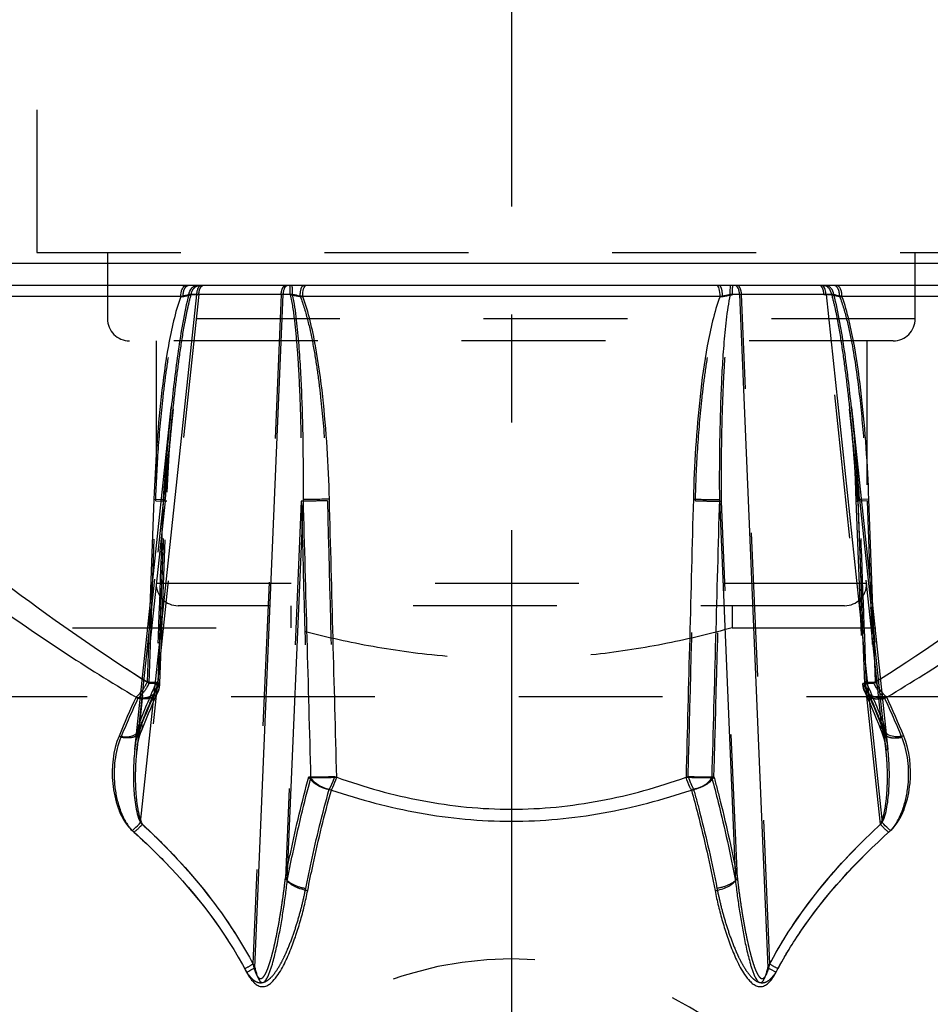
# Model space of a CAD drawing. Header units: millimetres. Extents: x 441 to 559, y 433 to 568.
# Tile 3 of 8: x 478 to 519, y 468 to 513. Entities that reach past the tile are written whole.
import ezdxf

# ---------------------------------------------------------------- set-up
doc = ezdxf.new("R2010")
doc.units = ezdxf.units.MM
doc.header["$LTSCALE"] = 65.185185
doc.linetypes.add('CENTER', pattern=[0.6, 0.375, -0.075, 0.075, -0.075])
doc.linetypes.add('HIDDEN', pattern=[0.2, 0.1, -0.1])
for name, color, linetype in [('ACHSEN_S', 7, 'CONTINUOUS'), ('KOERPER', 7, 'CONTINUOUS'), ('KONST.EL_MIT_GEO', 7, 'CONTINUOUS'), ('KURVEN', 7, 'CONTINUOUS')]:
    doc.layers.add(name, color=color, linetype=linetype)

msp = doc.modelspace()

# ---------------------------------------------------------------- linework, layer by layer
at = {"layer": 'ACHSEN_S', "color": 2, "linetype": 'CENTER'}
msp.add_line((500, 567.639), (500, 433), dxfattribs=at)
at = {"layer": 'KOERPER', "color": 8, "linetype": 'HIDDEN'}
for p, q in [((441, 485), (490, 485)), ((510, 485), (559, 485)), ((559, 481.875), (441, 481.875))]:
    msp.add_line(p, q, dxfattribs=at)
at = {"layer": 'KONST.EL_MIT_GEO', "color": 8, "linetype": 'HIDDEN'}
for p, q in [((478.5, 521.5), (478.5, 502)), ((478.5, 502), (521.5, 502)), ((481.7, 502), (481.7, 499)), ((518.3, 499), (518.3, 502)), ((485.835, 500.095), (483.276, 476.101)), ((485.021, 500.009), (485.125, 500.009)), ((489.568, 500.095), (488.291, 469.771)), ((490.431, 500.009), (490.543, 500.009)), ((509.457, 500.009), (509.569, 500.009)), ((511.709, 469.771), (510.432, 500.095)), ((516.724, 476.101), (514.165, 500.095)), ((514.875, 500.009), (514.979, 500.009)), ((518.3, 499), (481.7, 499)), ((517.3, 498), (482.7, 498)), ((483.9, 498), (483.9, 487)), ((516.1, 498), (516.1, 487)), ((484.673, 494.91), (483.022, 479.433)), ((484.654, 494.739), (484.673, 494.91)), ((516.978, 479.434), (515.327, 494.91)), ((515.327, 494.91), (515.34, 494.79)), ((515.6, 491.162), (515.925, 482.475)), ((515.686, 491.222), (516.01, 482.527)), ((483.146, 480.723), (484.222, 490.813)), ((484.306, 490.74), (483.232, 480.669)), ((483.583, 482.495), (483.883, 490.757)), ((483.883, 490.757), (484.382, 490.738)), ((484.306, 490.74), (484.311, 490.81)), ((484.382, 490.738), (484.306, 490.74)), ((490.479, 490.74), (489.76, 473.649)), ((510.24, 473.649), (509.521, 490.74)), ((516.117, 490.757), (515.618, 490.738)), ((515.618, 490.738), (515.694, 490.74)), ((515.689, 490.81), (515.694, 490.74)), ((516.768, 480.669), (515.694, 490.74)), ((515.694, 490.74), (515.83, 487.068)), ((515.778, 490.813), (516.854, 480.723)), ((516.117, 490.757), (516.417, 482.495)), ((515.83, 487.068), (515.833, 486.99)), ((516.1, 487), (483.9, 487)), ((515.833, 486.99), (515.857, 486.348)), ((515.857, 486.348), (516.001, 482.477)), ((483.623, 485.94), (483.5, 482.546)), ((515.1, 486), (484.9, 486)), ((490, 486), (490, 485)), ((510, 486), (510, 485)), ((516.5, 482.546), (516.377, 485.94)), ((483.764, 481.841), (483.903, 482.153)), ((482.991, 481.858), (483.076, 481.808)), ((483.85, 481.79), (483.988, 482.103)), ((483.988, 482.103), (483.988, 482.103)), ((516.924, 481.808), (517.009, 481.858)), ((516.631, 480.657), (516.763, 480.332)), ((516.718, 480.71), (516.85, 480.384)), ((491.991, 478.267), (492.087, 478.233)), ((507.913, 478.233), (508.009, 478.267)), ((491.745, 477.685), (491.843, 477.651)), ((508.157, 477.651), (508.255, 477.685))]:
    msp.add_line(p, q, dxfattribs=at)
at = {"layer": 'KONST.EL_MIT_GEO', "color": 7, "linetype": 'Continuous'}
for p, q in [((530, 501.5), (470, 501.5)), ((531.567, 500.5), (468.434, 500.5)), ((485.021, 500.009), (471.784, 500.009)), ((483.192, 476.178), (485.743, 500.095)), ((489.66, 500.095), (485.743, 500.095)), ((488.376, 469.607), (489.66, 500.095)), ((509.457, 500.009), (490.543, 500.009)), ((514.257, 500.095), (510.34, 500.095)), ((510.34, 500.095), (511.624, 469.607)), ((514.257, 500.095), (516.808, 476.178)), ((528.216, 500.009), (514.979, 500.009)), ((482.936, 479.493), (484.588, 494.979)), ((515.412, 494.982), (517.064, 479.494)), ((483.801, 490.831), (483.623, 485.94)), ((483.801, 490.831), (484.144, 490.818)), ((489.847, 473.543), (490.575, 490.813)), ((509.425, 490.813), (510.153, 473.543)), ((516.199, 490.831), (515.856, 490.818)), ((516.377, 485.94), (516.199, 490.831))]:
    msp.add_line(p, q, dxfattribs=at)
at = {"layer": 'KONST.EL_MIT_GEO', "color": 8, "linetype": 'HIDDEN'}
for points in [[(483.99, 482.527), (484.315, 491.235), (484.342, 491.812), (484.374, 492.372), (484.409, 492.916), (484.447, 493.444), (484.489, 493.955), (484.534, 494.45), (484.582, 494.928)], [(484.075, 482.475), (484.399, 491.149), (484.426, 491.728), (484.458, 492.291), (484.493, 492.838), (484.531, 493.368), (484.573, 493.881), (484.619, 494.378), (484.667, 494.858)], [(515.333, 494.86), (515.381, 494.381), (515.426, 493.886), (515.468, 493.374), (515.507, 492.845), (515.542, 492.301), (515.573, 491.74), (515.6, 491.162)], [(515.418, 494.927), (515.466, 494.447), (515.511, 493.95), (515.553, 493.438), (515.592, 492.908), (515.627, 492.363), (515.658, 491.801), (515.686, 491.222)], [(516.097, 482.153), (516.241, 481.831), (516.338, 481.61), (516.434, 481.387), (516.529, 481.163), (516.624, 480.937), (516.718, 480.71)], [(483.15, 480.384), (483.287, 480.72), (483.381, 480.948), (483.476, 481.174), (483.571, 481.398), (483.667, 481.62), (483.764, 481.841)], [(483.237, 480.331), (483.28, 480.439), (483.374, 480.668), (483.467, 480.896), (483.562, 481.122), (483.657, 481.346), (483.753, 481.569), (483.85, 481.79)], [(516.012, 482.103), (516.058, 482), (516.155, 481.78), (516.252, 481.559), (516.347, 481.336), (516.443, 481.111), (516.537, 480.885), (516.631, 480.657)], [(482.936, 479.495), (482.957, 479.655), (482.983, 479.81), (483.015, 479.958), (483.052, 480.099), (483.095, 480.235), (483.142, 480.363), (483.15, 480.384)], [(516.85, 480.384), (516.861, 480.355), (516.908, 480.227), (516.949, 480.093), (516.986, 479.952), (517.018, 479.805), (517.044, 479.651), (517.064, 479.495)], [(483.022, 479.436), (483.04, 479.576), (483.066, 479.736), (483.099, 479.889), (483.137, 480.035), (483.18, 480.175), (483.228, 480.307), (483.237, 480.331)], [(516.763, 480.331), (516.775, 480.3), (516.823, 480.168), (516.865, 480.029), (516.903, 479.883), (516.935, 479.731), (516.961, 479.572), (516.978, 479.436)]]:
    msp.add_lwpolyline(points, dxfattribs=at)
for centre, radius, start, end in [((489.739, 490.347), 9.75, 88.5782, 91.0054), ((510.262, 489.972), 10.125, 89.0398, 91.377), ((482.7, 499), 1, 180, 270), ((517.3, 499), 1, 270, 360), ((603.3, 482.46), 119.371, 173.98057, 175.98749), ((604.577, 482.29), 120.567, 174.07332, 175.94779), ((395.797, 482.321), 120.192, 4.05001, 5.95437), ((396.701, 482.461), 119.369, 4.01249, 6.01939), ((484.9, 487), 1, 180, 270), ((515.1, 487), 1, 270, 360), ((520.6, 541.742), 69.861, 237.7041, 237.92318), ((479.578, 541.465), 69.531, 302.07347, 302.29355), ((528.006, 462.704), 48.344, 155.7901, 158.1164), ((528.821, 462.406), 49.111, 156.2678, 158.1691), ((526.523, 463.41), 46.603, 155.8494, 156.2606), ((483.509, 482.305), 0.519, 11.0584, 19.3075), ((516.491, 482.305), 0.519, 160.6926, 168.9413), ((473.474, 463.409), 46.606, 23.737, 24.1506), ((471.094, 462.321), 49.322, 21.9066, 24.1869), ((470.429, 462.091), 49.924, 21.8464, 23.7145), ((525.51, 462.309), 46.7, 155.3212, 157.6807), ((483.581, 482.285), 0.446, 335.8745, 337.6313), ((516.419, 482.285), 0.446, 202.3685, 204.1255), ((473.642, 461.941), 47.624, 22.3422, 24.6559), ((492.393, 478.488), 9.417, 168.0653, 172.1895), ((491.085, 478.755), 8.083, 166.2992, 168.0004), ((508.915, 478.755), 8.082, 12.0022, 13.7008), ((507.61, 478.488), 9.415, 7.8181, 11.9374), ((482.866, 480.48), 0.4, 338.1627, 341.7075), ((517.134, 480.48), 0.4, 198.3029, 201.8473), ((493.925, 478.273), 10.965, 173.6544, 173.9104), ((493.577, 478.312), 10.615, 172.122, 173.6611), ((506.499, 478.322), 10.538, 6.7374, 7.8886), ((506.154, 478.281), 10.885, 6.0883, 6.7399), ((486.791, 472.092), 2.764, 293.9906, 302.8553), ((513.209, 472.092), 2.763, 237.1447, 246.0095)]:
    msp.add_arc(centre, radius, start, end, dxfattribs=at)
at = {"layer": 'KONST.EL_MIT_GEO', "color": 7, "linetype": 'Continuous'}
for centre, radius, start, end in [((489.83, 489.944), 10.153, 88.5527, 90.9574), ((510.168, 490.319), 9.778, 88.9962, 91.4932), ((525.254, 462.374), 46.538, 155.2496, 157.6158), ((473.899, 462.005), 47.462, 22.4072, 24.7273), ((486.89, 471.956), 2.78, 293.5564, 302.3294), ((513.11, 471.956), 2.78, 237.6705, 246.4436)]:
    msp.add_arc(centre, radius, start, end, dxfattribs=at)
for points, knots in [([(485.021, 500.009), (485.022, 500.072), (485.034, 500.193), (485.082, 500.37), (485.182, 500.5), (485.255, 500.5)], [0, 0, 0, 0, 0.330077, 0.621144, 1, 1, 1, 1]), ([(485.389, 500.094), (485.404, 500.199), (485.464, 500.352), (485.62, 500.478), (485.711, 500.5), (485.754, 500.5)], [0, 0, 0, 0, 0.542088, 0.780111, 1, 1, 1, 1]), ([(485.743, 500.095), (485.749, 500.173), (485.77, 500.304), (485.826, 500.433), (485.866, 500.471)], [0, 0, 0, 0, 0.585253, 1, 1, 1, 1]), ([(489.66, 500.095), (489.664, 500.149), (489.679, 500.25), (489.72, 500.392), (489.793, 500.5), (489.848, 500.5)], [0, 0, 0, 0, 0.347638, 0.641738, 1, 1, 1, 1]), ([(490.086, 500.094), (490.086, 500.147), (490.084, 500.244), (490.08, 500.359), (490.075, 500.429), (490.071, 500.467), (490.067, 500.486), (490.064, 500.5), (490.061, 500.5)], [0, 0, 0, 0, 0.393829, 0.714229, 0.834615, 0.923676, 0.978789, 1, 1, 1, 1]), ([(490.543, 500.009), (490.543, 500.126), (490.56, 500.285), (490.616, 500.45), (490.668, 500.5), (490.69, 500.5)], [0, 0, 0, 0, 0.656598, 0.874347, 1, 1, 1, 1]), ([(509.457, 500.009), (509.457, 500.126), (509.44, 500.285), (509.384, 500.45), (509.332, 500.5), (509.31, 500.5)], [0, 0, 0, 0, 0.656597, 0.874346, 1, 1, 1, 1]), ([(509.914, 500.094), (509.914, 500.147), (509.916, 500.244), (509.92, 500.359), (509.925, 500.429), (509.929, 500.467), (509.933, 500.486), (509.936, 500.5), (509.939, 500.5)], [0, 0, 0, 0, 0.393835, 0.714236, 0.834622, 0.92368, 0.978792, 1, 1, 1, 1]), ([(510.34, 500.095), (510.336, 500.149), (510.321, 500.25), (510.28, 500.392), (510.207, 500.5), (510.152, 500.5)], [0, 0, 0, 0, 0.347638, 0.641739, 1, 1, 1, 1]), ([(514.257, 500.095), (514.251, 500.173), (514.23, 500.304), (514.174, 500.433), (514.134, 500.471)], [0, 0, 0, 0, 0.585252, 1, 1, 1, 1]), ([(514.611, 500.094), (514.596, 500.199), (514.536, 500.352), (514.38, 500.478), (514.289, 500.5), (514.246, 500.5)], [0, 0, 0, 0, 0.542089, 0.780112, 1, 1, 1, 1]), ([(514.979, 500.009), (514.978, 500.072), (514.966, 500.193), (514.918, 500.37), (514.818, 500.5), (514.745, 500.5)], [0, 0, 0, 0, 0.330077, 0.621144, 1, 1, 1, 1]), ([(485.021, 500.009), (484.887, 499.649), (484.68, 498.904), (484.373, 497.391), (484.113, 495.471), (483.909, 493.155), (483.829, 491.606), (483.801, 490.831)], [0, 0, 0, 0, 0.12412, 0.248873, 0.498977, 0.74943, 1, 1, 1, 1]), ([(485.389, 500.094), (485.272, 499.678), (485.102, 498.829), (484.899, 497.55), (484.731, 496.266), (484.633, 495.409), (484.588, 494.98)], [0, 0, 0, 0, 0.250124, 0.500213, 0.750169, 1, 1, 1, 1]), ([(485.389, 500.094), (485.362, 500.086), (485.24, 500.053), (485.117, 500.027), (485.021, 500.009)], [0, 0, 0, 0, 0.228793, 1, 1, 1, 1]), ([(485.743, 500.095), (485.71, 500.096), (485.592, 500.098), (485.474, 500.097), (485.389, 500.094)], [0, 0, 0, 0, 0.277192, 1, 1, 1, 1]), ([(490.575, 490.813), (490.58, 491.59), (490.576, 493.143), (490.531, 495.084), (490.46, 496.634), (490.384, 497.794), (490.275, 498.949), (490.169, 499.717), (490.086, 500.094)], [0, 0, 0, 0, 0.250466, 0.500757, 0.625812, 0.750773, 0.875577, 1, 1, 1, 1]), ([(490.543, 500.009), (490.505, 500.015), (490.353, 500.042), (490.201, 500.071), (490.086, 500.094)], [0, 0, 0, 0, 0.24509, 1, 1, 1, 1]), ([(491.754, 490.831), (491.734, 491.606), (491.666, 493.155), (491.472, 495.471), (491.212, 497.392), (490.897, 498.905), (490.683, 499.65), (490.543, 500.009)], [0, 0, 0, 0, 0.250381, 0.500653, 0.750687, 0.875534, 1, 1, 1, 1]), ([(509.457, 500.009), (509.317, 499.65), (509.103, 498.905), (508.788, 497.392), (508.528, 495.471), (508.334, 493.155), (508.266, 491.606), (508.246, 490.831)], [0, 0, 0, 0, 0.124466, 0.249313, 0.499347, 0.749619, 1, 1, 1, 1]), ([(509.914, 500.094), (509.831, 499.717), (509.725, 498.949), (509.616, 497.794), (509.54, 496.634), (509.469, 495.084), (509.424, 493.143), (509.42, 491.59), (509.425, 490.813)], [0, 0, 0, 0, 0.124423, 0.249227, 0.374188, 0.499243, 0.749534, 1, 1, 1, 1]), ([(509.914, 500.094), (509.875, 500.086), (509.723, 500.056), (509.571, 500.029), (509.457, 500.009)], [0, 0, 0, 0, 0.253298, 1, 1, 1, 1]), ([(514.611, 500.094), (514.585, 500.095), (514.467, 500.098), (514.349, 500.097), (514.257, 500.095)], [0, 0, 0, 0, 0.219497, 1, 1, 1, 1]), ([(515.412, 494.982), (515.366, 495.41), (515.269, 496.268), (515.101, 497.551), (514.898, 498.83), (514.728, 499.678), (514.611, 500.094)], [0, 0, 0, 0, 0.249831, 0.499787, 0.749876, 1, 1, 1, 1]), ([(514.979, 500.009), (514.945, 500.015), (514.822, 500.04), (514.699, 500.068), (514.611, 500.094)], [0, 0, 0, 0, 0.270438, 1, 1, 1, 1]), ([(516.199, 490.831), (516.171, 491.606), (516.091, 493.155), (515.887, 495.471), (515.627, 497.391), (515.32, 498.904), (515.113, 499.649), (514.979, 500.009)], [0, 0, 0, 0, 0.25057, 0.501023, 0.751127, 0.87588, 1, 1, 1, 1]), ([(472.091, 490.919), (473.713, 489.595), (477.346, 486.723), (481.131, 484.043), (483.274, 482.689)], [0, 0, 0, 0, 0.452357, 1, 1, 1, 1]), ([(491.754, 490.831), (491.521, 490.823), (491.128, 490.814), (490.735, 490.808), (490.575, 490.813)], [0, 0, 0, 0, 0.592897, 1, 1, 1, 1]), ([(508.246, 490.831), (508.479, 490.823), (508.872, 490.814), (509.265, 490.808), (509.425, 490.813)], [0, 0, 0, 0, 0.592897, 1, 1, 1, 1]), ([(516.726, 482.689), (518.869, 484.043), (522.654, 486.723), (526.287, 489.595), (527.909, 490.919)], [0, 0, 0, 0, 0.547642, 1, 1, 1, 1]), ([(471.225, 490.025), (472.934, 488.705), (476.761, 485.847), (480.74, 483.193), (482.991, 481.858)], [0, 0, 0, 0, 0.45209, 1, 1, 1, 1]), ([(517.009, 481.858), (519.26, 483.193), (523.239, 485.847), (527.066, 488.705), (528.775, 490.025)], [0, 0, 0, 0, 0.547908, 1, 1, 1, 1]), ([(482.991, 481.858), (483.01, 481.874), (483.089, 481.944), (483.161, 482.022), (483.212, 482.084)], [0, 0, 0, 0, 0.236487, 1, 1, 1, 1]), ([(517.009, 481.858), (516.99, 481.874), (516.911, 481.944), (516.839, 482.022), (516.788, 482.084)], [0, 0, 0, 0, 0.236487, 1, 1, 1, 1]), ([(482.222, 480.097), (481.947, 479.43), (481.824, 478.28), (482.094, 477.001), (482.415, 476.283), (482.663, 475.955), (482.816, 475.817)], [0, 0, 0, 0, 0.479681, 0.731688, 0.862941, 1, 1, 1, 1]), ([(482.222, 480.097), (482.298, 480.08), (482.563, 480.04), (482.862, 480.087), (483.013, 480.206)], [0, 0, 0, 0, 0.286885, 1, 1, 1, 1]), ([(517.778, 480.097), (517.702, 480.08), (517.437, 480.04), (517.138, 480.087), (516.987, 480.206)], [0, 0, 0, 0, 0.286881, 1, 1, 1, 1]), ([(517.184, 475.817), (517.337, 475.955), (517.585, 476.283), (517.906, 477.001), (518.176, 478.28), (518.053, 479.43), (517.778, 480.097)], [0, 0, 0, 0, 0.137059, 0.268312, 0.520319, 1, 1, 1, 1]), ([(482.936, 479.493), (482.907, 479.217), (482.868, 478.663), (482.872, 477.827), (482.933, 477.129), (483.041, 476.577), (483.128, 476.305), (483.192, 476.178)], [0, 0, 0, 0, 0.247588, 0.496573, 0.747107, 0.873157, 1, 1, 1, 1]), ([(516.808, 476.178), (516.872, 476.305), (516.959, 476.577), (517.067, 477.129), (517.128, 477.828), (517.132, 478.663), (517.093, 479.218), (517.064, 479.493)], [0, 0, 0, 0, 0.126843, 0.252893, 0.503427, 0.752412, 1, 1, 1, 1]), ([(489.847, 473.543), (489.925, 473.948), (490.238, 475.515), (490.609, 477.07), (490.92, 478.215)], [0, 0, 0, 0, 0.257475, 1, 1, 1, 1]), ([(490.92, 478.215), (491.078, 478.21), (491.468, 478.216), (491.857, 478.225), (492.087, 478.233)], [0, 0, 0, 0, 0.406528, 1, 1, 1, 1]), ([(491.843, 477.651), (491.742, 477.667), (491.546, 477.723), (491.28, 477.848), (491.062, 478.01), (490.958, 478.147), (490.92, 478.215)], [0, 0, 0, 0, 0.276618, 0.544838, 0.789242, 1, 1, 1, 1]), ([(491.843, 477.651), (491.867, 477.694), (491.96, 477.883), (492.035, 478.08), (492.087, 478.233)], [0, 0, 0, 0, 0.230612, 1, 1, 1, 1]), ([(492.087, 478.233), (493.346, 477.785), (495.948, 477.051), (500, 476.648), (504.052, 477.051), (506.654, 477.785), (507.913, 478.233)], [0, 0, 0, 0, 0.248215, 0.5, 0.751785, 1, 1, 1, 1]), ([(507.913, 478.233), (508.143, 478.225), (508.532, 478.216), (508.922, 478.21), (509.08, 478.215)], [0, 0, 0, 0, 0.593472, 1, 1, 1, 1]), ([(508.157, 477.651), (508.133, 477.694), (508.04, 477.883), (507.965, 478.08), (507.913, 478.233)], [0, 0, 0, 0, 0.230612, 1, 1, 1, 1]), ([(508.157, 477.651), (508.258, 477.667), (508.454, 477.723), (508.72, 477.848), (508.938, 478.01), (509.042, 478.147), (509.08, 478.215)], [0, 0, 0, 0, 0.276618, 0.544838, 0.789242, 1, 1, 1, 1]), ([(509.08, 478.215), (509.181, 477.842), (509.585, 476.295), (509.925, 474.733), (510.153, 473.543)], [0, 0, 0, 0, 0.242377, 1, 1, 1, 1]), ([(490.771, 473.095), (490.848, 473.489), (491.162, 475.018), (491.532, 476.535), (491.843, 477.651)], [0, 0, 0, 0, 0.257441, 1, 1, 1, 1]), ([(491.843, 477.651), (493.147, 477.213), (495.833, 476.497), (500, 476.106), (504.167, 476.497), (506.853, 477.213), (508.157, 477.651)], [0, 0, 0, 0, 0.248284, 0.5, 0.751716, 1, 1, 1, 1]), ([(508.157, 477.651), (508.258, 477.287), (508.661, 475.779), (509.002, 474.255), (509.229, 473.095)], [0, 0, 0, 0, 0.242417, 1, 1, 1, 1]), ([(482.816, 475.817), (482.85, 475.842), (482.985, 475.952), (483.108, 476.077), (483.192, 476.178)], [0, 0, 0, 0, 0.241928, 1, 1, 1, 1]), ([(483.192, 476.178), (484.219, 475.238), (486.163, 473.207), (487.731, 470.859), (488.376, 469.607)], [0, 0, 0, 0, 0.49709, 1, 1, 1, 1]), ([(511.624, 469.607), (512.269, 470.859), (513.837, 473.207), (515.781, 475.238), (516.808, 476.178)], [0, 0, 0, 0, 0.50291, 1, 1, 1, 1]), ([(517.184, 475.817), (517.15, 475.842), (517.015, 475.952), (516.892, 476.077), (516.808, 476.178)], [0, 0, 0, 0, 0.241936, 1, 1, 1, 1]), ([(482.816, 475.817), (483.327, 475.36), (485.32, 473.46), (487.034, 471.238), (488, 469.408)], [0, 0, 0, 0, 0.248638, 1, 1, 1, 1]), ([(512, 469.408), (512.325, 470.024), (513.753, 472.387), (515.647, 474.444), (517.184, 475.817)], [0, 0, 0, 0, 0.252787, 1, 1, 1, 1]), ([(488.376, 469.607), (488.389, 469.55), (488.418, 469.436), (488.469, 469.267), (488.523, 469.129), (488.581, 469.025), (488.636, 468.954), (488.727, 468.914), (488.813, 468.963), (488.87, 469.031), (488.934, 469.132), (488.998, 469.266), (489.062, 469.431), (489.119, 469.598), (489.187, 469.823), (489.263, 470.107), (489.344, 470.449), (489.443, 470.906), (489.551, 471.479), (489.665, 472.167), (489.764, 472.855), (489.821, 473.314), (489.847, 473.543)], [0, 0, 0, 0, 0.031394, 0.062841, 0.094368, 0.110208, 0.12614, 0.142071, 0.158097, 0.174074, 0.189964, 0.221591, 0.253129, 0.284608, 0.316042, 0.378797, 0.441426, 0.50394, 0.628629, 0.752876, 0.876672, 1, 1, 1, 1]), ([(490.771, 473.095), (490.577, 473.123), (490.302, 473.201), (490, 473.378), (489.887, 473.486), (489.847, 473.543)], [0, 0, 0, 0, 0.559685, 0.801511, 1, 1, 1, 1]), ([(509.229, 473.095), (509.423, 473.123), (509.698, 473.201), (510, 473.378), (510.113, 473.486), (510.153, 473.543)], [0, 0, 0, 0, 0.559685, 0.801511, 1, 1, 1, 1]), ([(510.153, 473.543), (510.179, 473.314), (510.236, 472.855), (510.335, 472.167), (510.449, 471.479), (510.557, 470.906), (510.656, 470.449), (510.737, 470.107), (510.813, 469.823), (510.881, 469.598), (510.938, 469.431), (511.002, 469.266), (511.066, 469.132), (511.13, 469.031), (511.187, 468.963), (511.273, 468.914), (511.364, 468.954), (511.419, 469.025), (511.477, 469.129), (511.531, 469.267), (511.582, 469.436), (511.611, 469.55), (511.624, 469.607)], [0, 0, 0, 0, 0.123328, 0.247124, 0.371372, 0.496061, 0.558575, 0.621204, 0.683959, 0.715393, 0.746872, 0.77841, 0.810038, 0.825928, 0.841907, 0.857931, 0.873861, 0.889794, 0.905633, 0.93716, 0.968606, 1, 1, 1, 1]), ([(488, 469.408), (488.06, 469.295), (488.158, 469.13), (488.325, 468.933), (488.477, 468.807), (488.667, 468.732), (488.873, 468.757), (489.048, 468.857), (489.242, 469.031), (489.437, 469.287), (489.631, 469.615), (489.8, 469.953), (490, 470.41), (490.216, 470.988), (490.436, 471.689), (490.622, 472.391), (490.725, 472.86), (490.771, 473.095)], [0, 0, 0, 0, 0.063546, 0.095752, 0.128409, 0.161618, 0.195037, 0.228079, 0.260642, 0.324765, 0.388168, 0.451058, 0.513524, 0.637305, 0.759653, 0.880564, 1, 1, 1, 1]), ([(509.229, 473.095), (509.275, 472.86), (509.378, 472.391), (509.564, 471.689), (509.784, 470.988), (510, 470.41), (510.2, 469.953), (510.369, 469.615), (510.563, 469.287), (510.758, 469.031), (510.952, 468.857), (511.127, 468.757), (511.333, 468.732), (511.523, 468.807), (511.675, 468.933), (511.842, 469.13), (511.94, 469.295), (512, 469.408)], [0, 0, 0, 0, 0.119436, 0.240348, 0.362696, 0.486478, 0.548944, 0.611834, 0.675237, 0.739361, 0.771925, 0.804969, 0.838386, 0.871595, 0.90425, 0.936455, 1, 1, 1, 1])]:
    msp.add_open_spline(points, degree=3, knots=knots, dxfattribs=at)
at = {"layer": 'KONST.EL_MIT_GEO', "color": 8, "linetype": 'HIDDEN'}
for points, knots in [([(485.125, 500.009), (485.125, 500.072), (485.138, 500.193), (485.185, 500.37), (485.284, 500.5), (485.357, 500.5)], [0, 0, 0, 0, 0.330613, 0.621986, 1, 1, 1, 1]), ([(485.491, 500.094), (485.505, 500.199), (485.564, 500.352), (485.718, 500.478), (485.808, 500.5), (485.851, 500.5)], [0, 0, 0, 0, 0.543943, 0.781438, 1, 1, 1, 1]), ([(485.835, 500.095), (485.839, 500.149), (485.854, 500.25), (485.894, 500.392), (485.967, 500.5), (486.023, 500.5)], [0, 0, 0, 0, 0.347638, 0.641738, 1, 1, 1, 1]), ([(489.568, 500.095), (489.572, 500.149), (489.587, 500.25), (489.627, 500.392), (489.7, 500.5), (489.756, 500.5)], [0, 0, 0, 0, 0.347638, 0.641739, 1, 1, 1, 1]), ([(489.981, 500.094), (489.981, 500.147), (489.98, 500.225), (489.977, 500.322), (489.975, 500.382), (489.972, 500.429), (489.97, 500.468), (489.966, 500.485), (489.965, 500.5), (489.962, 500.5)], [0, 0, 0, 0, 0.394742, 0.567139, 0.715734, 0.836234, 0.92524, 0.980017, 1, 1, 1, 1]), ([(490.431, 500.009), (490.431, 500.126), (490.449, 500.285), (490.505, 500.451), (490.557, 500.5), (490.58, 500.5)], [0, 0, 0, 0, 0.655681, 0.873517, 1, 1, 1, 1]), ([(509.569, 500.009), (509.569, 500.126), (509.551, 500.285), (509.495, 500.451), (509.443, 500.5), (509.42, 500.5)], [0, 0, 0, 0, 0.655682, 0.873517, 1, 1, 1, 1]), ([(510.019, 500.094), (510.019, 500.147), (510.02, 500.225), (510.023, 500.322), (510.025, 500.382), (510.028, 500.429), (510.03, 500.468), (510.034, 500.485), (510.035, 500.5), (510.038, 500.5)], [0, 0, 0, 0, 0.394737, 0.567132, 0.715727, 0.836229, 0.925236, 0.980015, 1, 1, 1, 1]), ([(510.432, 500.095), (510.428, 500.149), (510.413, 500.25), (510.373, 500.392), (510.3, 500.5), (510.244, 500.5)], [0, 0, 0, 0, 0.347638, 0.641738, 1, 1, 1, 1]), ([(514.165, 500.095), (514.161, 500.149), (514.146, 500.25), (514.106, 500.392), (514.033, 500.5), (513.977, 500.5)], [0, 0, 0, 0, 0.347638, 0.641738, 1, 1, 1, 1]), ([(514.509, 500.094), (514.495, 500.199), (514.436, 500.352), (514.282, 500.478), (514.192, 500.5), (514.149, 500.5)], [0, 0, 0, 0, 0.543943, 0.781438, 1, 1, 1, 1]), ([(514.875, 500.009), (514.875, 500.072), (514.862, 500.193), (514.815, 500.37), (514.716, 500.5), (514.643, 500.5)], [0, 0, 0, 0, 0.330613, 0.621987, 1, 1, 1, 1]), ([(483.883, 490.757), (483.912, 491.539), (483.993, 493.101), (484.164, 495.048), (484.359, 496.598), (484.541, 497.754), (484.776, 498.897), (484.986, 499.647), (485.125, 500.009)], [0, 0, 0, 0, 0.250569, 0.501022, 0.626155, 0.751157, 0.875906, 1, 1, 1, 1]), ([(484.673, 494.911), (484.719, 495.346), (484.818, 496.215), (484.989, 497.517), (485.16, 498.598), (485.328, 499.457), (485.43, 499.884), (485.491, 500.094)], [0, 0, 0, 0, 0.249815, 0.499756, 0.749831, 0.874923, 1, 1, 1, 1]), ([(485.125, 500.009), (485.158, 500.015), (485.281, 500.04), (485.403, 500.068), (485.491, 500.094)], [0, 0, 0, 0, 0.269321, 1, 1, 1, 1]), ([(485.491, 500.094), (485.516, 500.095), (485.631, 500.098), (485.746, 500.097), (485.835, 500.095)], [0, 0, 0, 0, 0.220845, 1, 1, 1, 1]), ([(489.981, 500.094), (490.067, 499.715), (490.175, 498.941), (490.286, 497.777), (490.362, 496.608), (490.434, 495.045), (490.481, 493.089), (490.485, 491.523), (490.479, 490.74)], [0, 0, 0, 0, 0.124396, 0.249196, 0.374158, 0.499217, 0.749519, 1, 1, 1, 1]), ([(489.981, 500.094), (490.019, 500.086), (490.169, 500.056), (490.319, 500.029), (490.431, 500.009)], [0, 0, 0, 0, 0.253433, 1, 1, 1, 1]), ([(490.431, 500.009), (490.575, 499.648), (490.793, 498.898), (491.033, 497.754), (491.217, 496.598), (491.41, 495.048), (491.573, 493.101), (491.641, 491.539), (491.661, 490.757)], [0, 0, 0, 0, 0.124432, 0.249269, 0.374262, 0.499338, 0.749613, 1, 1, 1, 1]), ([(508.339, 490.757), (508.359, 491.539), (508.427, 493.101), (508.59, 495.048), (508.783, 496.598), (508.967, 497.754), (509.207, 498.898), (509.425, 499.648), (509.569, 500.009)], [0, 0, 0, 0, 0.250387, 0.500661, 0.625737, 0.75073, 0.875568, 1, 1, 1, 1]), ([(509.521, 490.74), (509.515, 491.523), (509.519, 493.089), (509.566, 495.045), (509.638, 496.608), (509.714, 497.777), (509.825, 498.941), (509.933, 499.715), (510.019, 500.094)], [0, 0, 0, 0, 0.250481, 0.500783, 0.625842, 0.750804, 0.875604, 1, 1, 1, 1]), ([(509.569, 500.009), (509.606, 500.015), (509.756, 500.042), (509.906, 500.071), (510.019, 500.094)], [0, 0, 0, 0, 0.244946, 1, 1, 1, 1]), ([(514.165, 500.095), (514.196, 500.096), (514.311, 500.097), (514.426, 500.097), (514.509, 500.094)], [0, 0, 0, 0, 0.276038, 1, 1, 1, 1]), ([(514.509, 500.094), (514.57, 499.884), (514.672, 499.457), (514.84, 498.598), (515.011, 497.517), (515.182, 496.216), (515.281, 495.347), (515.327, 494.912)], [0, 0, 0, 0, 0.125077, 0.250169, 0.500244, 0.750185, 1, 1, 1, 1]), ([(514.509, 500.094), (514.537, 500.086), (514.658, 500.053), (514.781, 500.027), (514.875, 500.009)], [0, 0, 0, 0, 0.229965, 1, 1, 1, 1]), ([(514.875, 500.009), (515.014, 499.647), (515.224, 498.897), (515.537, 497.371), (515.801, 495.436), (516.007, 493.101), (516.088, 491.539), (516.117, 490.757)], [0, 0, 0, 0, 0.124098, 0.248851, 0.498961, 0.749422, 1, 1, 1, 1]), ([(472.091, 490.919), (473.754, 489.561), (477.484, 486.616), (481.374, 483.875), (483.583, 482.495)], [0, 0, 0, 0, 0.451926, 1, 1, 1, 1]), ([(484.144, 490.818), (484.166, 490.817), (484.204, 490.815), (484.248, 490.814), (484.274, 490.812), (484.287, 490.812), (484.293, 490.81), (484.298, 490.812), (484.298, 490.811)], [0, 0, 0, 0, 0.43075, 0.744734, 0.856022, 0.935877, 0.98391, 1, 1, 1, 1]), ([(484.298, 490.811), (484.298, 490.809), (484.288, 490.813), (484.277, 490.81), (484.251, 490.813), (484.233, 490.813), (484.222, 490.813)], [0, 0, 0, 0, 0.063331, 0.25324, 0.566767, 1, 1, 1, 1]), ([(491.661, 490.757), (491.428, 490.749), (491.034, 490.741), (490.64, 490.734), (490.479, 490.74)], [0, 0, 0, 0, 0.592759, 1, 1, 1, 1]), ([(508.339, 490.757), (508.572, 490.749), (508.966, 490.741), (509.36, 490.734), (509.521, 490.74)], [0, 0, 0, 0, 0.592759, 1, 1, 1, 1]), ([(515.856, 490.818), (515.834, 490.817), (515.796, 490.815), (515.752, 490.814), (515.726, 490.812), (515.713, 490.812), (515.707, 490.81), (515.702, 490.812), (515.702, 490.811)], [0, 0, 0, 0, 0.430747, 0.744729, 0.856017, 0.935873, 0.983908, 1, 1, 1, 1]), ([(515.702, 490.811), (515.702, 490.809), (515.712, 490.813), (515.723, 490.81), (515.749, 490.813), (515.767, 490.813), (515.778, 490.813)], [0, 0, 0, 0, 0.063331, 0.25324, 0.566767, 1, 1, 1, 1]), ([(510, 485), (509.033, 484.731), (506.994, 484.24), (503.655, 483.716), (500, 483.511), (496.345, 483.716), (493.006, 484.24), (490.967, 484.731), (490, 485)], [0, 0, 0, 0, 0.148707, 0.310214, 0.499997, 0.689781, 0.85129, 1, 1, 1, 1]), ([(483.583, 482.495), (483.552, 482.427), (483.42, 482.175), (483.238, 481.944), (483.076, 481.808)], [0, 0, 0, 0, 0.258908, 1, 1, 1, 1]), ([(483.185, 481.828), (483.265, 481.823), (483.419, 481.828), (483.632, 481.885), (483.802, 481.994), (483.878, 482.098), (483.903, 482.153)], [0, 0, 0, 0, 0.288612, 0.548632, 0.783036, 1, 1, 1, 1]), ([(483.212, 482.084), (483.241, 482.118), (483.352, 482.263), (483.443, 482.422), (483.5, 482.546)], [0, 0, 0, 0, 0.247368, 1, 1, 1, 1]), ([(483.5, 482.546), (483.568, 482.544), (483.664, 482.54), (483.784, 482.535), (483.854, 482.532), (483.91, 482.53), (483.948, 482.529), (483.97, 482.527), (483.981, 482.528), (483.986, 482.526), (483.99, 482.527), (483.99, 482.526)], [0, 0, 0, 0, 0.41475, 0.587235, 0.73244, 0.848003, 0.931962, 0.961617, 0.982904, 0.995718, 1, 1, 1, 1]), ([(483.583, 482.495), (483.651, 482.492), (483.747, 482.489), (483.867, 482.484), (483.939, 482.481), (483.995, 482.478), (484.033, 482.477), (484.055, 482.476), (484.066, 482.476), (484.071, 482.474), (484.075, 482.476), (484.075, 482.475)], [0, 0, 0, 0, 0.414553, 0.587139, 0.732376, 0.847913, 0.931905, 0.961617, 0.982911, 0.995714, 1, 1, 1, 1]), ([(483.903, 482.153), (483.915, 482.181), (483.955, 482.302), (483.946, 482.438), (483.914, 482.529)], [0, 0, 0, 0, 0.239178, 1, 1, 1, 1]), ([(483.99, 482.526), (483.99, 482.525), (483.98, 482.529), (483.969, 482.526), (483.943, 482.528), (483.925, 482.528), (483.914, 482.529)], [0, 0, 0, 0, 0.06328, 0.252685, 0.56629, 1, 1, 1, 1]), ([(484.019, 482.405), (484.024, 482.38), (484.036, 482.283), (484.021, 482.182), (483.994, 482.116)], [0, 0, 0, 0, 0.262609, 1, 1, 1, 1]), ([(484.075, 482.475), (484.075, 482.473), (484.065, 482.477), (484.054, 482.474), (484.028, 482.477), (484.01, 482.477), (483.999, 482.477)], [0, 0, 0, 0, 0.063341, 0.253233, 0.566759, 1, 1, 1, 1]), ([(515.925, 482.475), (515.925, 482.476), (515.929, 482.474), (515.934, 482.476), (515.945, 482.476), (515.967, 482.477), (516.005, 482.478), (516.061, 482.481), (516.133, 482.484), (516.253, 482.489), (516.349, 482.492), (516.417, 482.495)], [0, 0, 0, 0, 0.004286, 0.017089, 0.038383, 0.068095, 0.152087, 0.267624, 0.412861, 0.585447, 1, 1, 1, 1]), ([(516.001, 482.477), (515.99, 482.477), (515.972, 482.477), (515.946, 482.474), (515.935, 482.477), (515.925, 482.473), (515.925, 482.475)], [0, 0, 0, 0, 0.433241, 0.746767, 0.936659, 1, 1, 1, 1]), ([(515.981, 482.405), (515.976, 482.38), (515.964, 482.283), (515.979, 482.182), (516.006, 482.116)], [0, 0, 0, 0, 0.26261, 1, 1, 1, 1]), ([(516.01, 482.526), (516.01, 482.527), (516.014, 482.526), (516.019, 482.528), (516.03, 482.527), (516.052, 482.529), (516.09, 482.53), (516.146, 482.532), (516.216, 482.535), (516.336, 482.54), (516.432, 482.544), (516.5, 482.546)], [0, 0, 0, 0, 0.004282, 0.017096, 0.038383, 0.068038, 0.151997, 0.26756, 0.412765, 0.58525, 1, 1, 1, 1]), ([(516.086, 482.529), (516.075, 482.528), (516.057, 482.528), (516.031, 482.526), (516.02, 482.529), (516.01, 482.525), (516.01, 482.526)], [0, 0, 0, 0, 0.43371, 0.747315, 0.93672, 1, 1, 1, 1]), ([(516.097, 482.153), (516.085, 482.181), (516.045, 482.302), (516.054, 482.438), (516.086, 482.529)], [0, 0, 0, 0, 0.239178, 1, 1, 1, 1]), ([(516.815, 481.828), (516.735, 481.823), (516.581, 481.828), (516.368, 481.885), (516.198, 481.994), (516.122, 482.098), (516.097, 482.153)], [0, 0, 0, 0, 0.288612, 0.548632, 0.783036, 1, 1, 1, 1]), ([(516.417, 482.495), (516.448, 482.427), (516.58, 482.175), (516.762, 481.944), (516.924, 481.808)], [0, 0, 0, 0, 0.258908, 1, 1, 1, 1]), ([(516.788, 482.084), (516.759, 482.118), (516.648, 482.263), (516.557, 482.422), (516.5, 482.546)], [0, 0, 0, 0, 0.247368, 1, 1, 1, 1]), ([(483.988, 482.103), (483.959, 482.037), (483.86, 481.913), (483.638, 481.801), (483.366, 481.765), (483.173, 481.783), (483.076, 481.808)], [0, 0, 0, 0, 0.210268, 0.443113, 0.707524, 1, 1, 1, 1]), ([(516.012, 482.103), (516.041, 482.037), (516.14, 481.913), (516.362, 481.801), (516.634, 481.765), (516.827, 481.783), (516.924, 481.808)], [0, 0, 0, 0, 0.210268, 0.443113, 0.707524, 1, 1, 1, 1]), ([(483.013, 480.206), (483.029, 480.218), (483.085, 480.268), (483.129, 480.332), (483.15, 480.384)], [0, 0, 0, 0, 0.260223, 1, 1, 1, 1]), ([(483.15, 480.384), (483.16, 480.41), (483.192, 480.52), (483.175, 480.641), (483.146, 480.723)], [0, 0, 0, 0, 0.23859, 1, 1, 1, 1]), ([(483.232, 480.669), (483.242, 480.642), (483.272, 480.541), (483.27, 480.428), (483.246, 480.355)], [0, 0, 0, 0, 0.268529, 1, 1, 1, 1]), ([(516.768, 480.669), (516.758, 480.642), (516.728, 480.541), (516.73, 480.428), (516.754, 480.355)], [0, 0, 0, 0, 0.268533, 1, 1, 1, 1]), ([(516.85, 480.384), (516.84, 480.41), (516.808, 480.52), (516.825, 480.641), (516.854, 480.723)], [0, 0, 0, 0, 0.238591, 1, 1, 1, 1]), ([(516.987, 480.206), (516.971, 480.218), (516.915, 480.268), (516.871, 480.332), (516.85, 480.384)], [0, 0, 0, 0, 0.260225, 1, 1, 1, 1]), ([(482.309, 480.045), (482.033, 479.374), (481.91, 478.218), (482.179, 476.933), (482.5, 476.212), (482.747, 475.88), (482.901, 475.741)], [0, 0, 0, 0, 0.479799, 0.73182, 0.863031, 1, 1, 1, 1]), ([(483.237, 480.331), (483.211, 480.266), (483.114, 480.141), (482.888, 480.033), (482.609, 479.997), (482.411, 480.021), (482.309, 480.044)], [0, 0, 0, 0, 0.202742, 0.432972, 0.700832, 1, 1, 1, 1]), ([(516.763, 480.331), (516.789, 480.266), (516.886, 480.141), (517.112, 480.033), (517.391, 479.997), (517.589, 480.022), (517.691, 480.045)], [0, 0, 0, 0, 0.202742, 0.432977, 0.700838, 1, 1, 1, 1]), ([(517.099, 475.741), (517.253, 475.88), (517.5, 476.212), (517.821, 476.933), (518.09, 478.218), (517.967, 479.374), (517.691, 480.045)], [0, 0, 0, 0, 0.136969, 0.26818, 0.520202, 1, 1, 1, 1]), ([(483.022, 479.43), (482.992, 479.154), (482.954, 478.597), (482.957, 477.758), (483.018, 477.056), (483.125, 476.501), (483.212, 476.229), (483.276, 476.101)], [0, 0, 0, 0, 0.247589, 0.496576, 0.747111, 0.873154, 1, 1, 1, 1]), ([(516.724, 476.101), (516.788, 476.229), (516.875, 476.501), (516.982, 477.056), (517.043, 477.758), (517.046, 478.597), (517.008, 479.154), (516.978, 479.43)], [0, 0, 0, 0, 0.126846, 0.252889, 0.503424, 0.752411, 1, 1, 1, 1]), ([(489.76, 473.649), (489.836, 474.047), (490.147, 475.59), (490.514, 477.122), (490.821, 478.25)], [0, 0, 0, 0, 0.257398, 1, 1, 1, 1]), ([(490.821, 478.25), (490.98, 478.244), (491.252, 478.253), (491.642, 478.252), (491.873, 478.263), (491.991, 478.267)], [0, 0, 0, 0, 0.406652, 0.697512, 1, 1, 1, 1]), ([(490.821, 478.25), (490.859, 478.181), (490.963, 478.044), (491.181, 477.882), (491.447, 477.756), (491.643, 477.7), (491.745, 477.685)], [0, 0, 0, 0, 0.21085, 0.455277, 0.723461, 1, 1, 1, 1]), ([(491.991, 478.267), (491.973, 478.215), (491.929, 478.085), (491.848, 477.891), (491.781, 477.749), (491.745, 477.685)], [0, 0, 0, 0, 0.262907, 0.647362, 1, 1, 1, 1]), ([(508.009, 478.267), (508.127, 478.263), (508.358, 478.252), (508.748, 478.253), (509.02, 478.244), (509.179, 478.25)], [0, 0, 0, 0, 0.302488, 0.593348, 1, 1, 1, 1]), ([(508.009, 478.267), (508.027, 478.215), (508.071, 478.085), (508.152, 477.891), (508.219, 477.749), (508.255, 477.685)], [0, 0, 0, 0, 0.262907, 0.647362, 1, 1, 1, 1]), ([(509.179, 478.25), (509.141, 478.181), (509.037, 478.044), (508.819, 477.882), (508.553, 477.756), (508.357, 477.7), (508.255, 477.685)], [0, 0, 0, 0, 0.21085, 0.455277, 0.723461, 1, 1, 1, 1]), ([(509.179, 478.25), (509.279, 477.881), (509.677, 476.359), (510.015, 474.82), (510.24, 473.649)], [0, 0, 0, 0, 0.242459, 1, 1, 1, 1]), ([(490.683, 473.198), (490.76, 473.586), (491.071, 475.092), (491.437, 476.585), (491.745, 477.685)], [0, 0, 0, 0, 0.257365, 1, 1, 1, 1]), ([(508.255, 477.685), (508.356, 477.326), (508.754, 475.841), (509.092, 474.341), (509.317, 473.198)], [0, 0, 0, 0, 0.242499, 1, 1, 1, 1]), ([(483.276, 476.101), (483.248, 476.067), (483.133, 475.937), (483.004, 475.819), (482.901, 475.741)], [0, 0, 0, 0, 0.254618, 1, 1, 1, 1]), ([(483.276, 476.101), (483.769, 475.646), (485.692, 473.755), (487.345, 471.565), (488.291, 469.771)], [0, 0, 0, 0, 0.248511, 1, 1, 1, 1]), ([(511.709, 469.771), (512.028, 470.375), (513.417, 472.694), (515.241, 474.733), (516.724, 476.101)], [0, 0, 0, 0, 0.252803, 1, 1, 1, 1]), ([(516.724, 476.101), (516.752, 476.067), (516.867, 475.937), (516.996, 475.819), (517.099, 475.741)], [0, 0, 0, 0, 0.254618, 1, 1, 1, 1]), ([(482.901, 475.741), (483.392, 475.299), (485.309, 473.461), (486.965, 471.324), (487.915, 469.568)], [0, 0, 0, 0, 0.248668, 1, 1, 1, 1]), ([(512.085, 469.568), (512.405, 470.159), (513.799, 472.428), (515.622, 474.412), (517.099, 475.741)], [0, 0, 0, 0, 0.252652, 1, 1, 1, 1]), ([(488.291, 469.771), (488.304, 469.715), (488.333, 469.603), (488.385, 469.437), (488.439, 469.301), (488.498, 469.2), (488.554, 469.131), (488.646, 469.096), (488.729, 469.144), (488.786, 469.211), (488.85, 469.309), (488.914, 469.441), (488.978, 469.603), (489.035, 469.768), (489.103, 469.989), (489.179, 470.268), (489.26, 470.604), (489.358, 471.054), (489.466, 471.618), (489.579, 472.295), (489.677, 472.972), (489.734, 473.424), (489.76, 473.649)], [0, 0, 0, 0, 0.031386, 0.062827, 0.094356, 0.110205, 0.126192, 0.142222, 0.158325, 0.17432, 0.190217, 0.221846, 0.253379, 0.28485, 0.316276, 0.379011, 0.441619, 0.504111, 0.628756, 0.752959, 0.876712, 1, 1, 1, 1]), ([(489.76, 473.649), (489.799, 473.592), (489.912, 473.483), (490.214, 473.305), (490.489, 473.227), (490.683, 473.198)], [0, 0, 0, 0, 0.198777, 0.44067, 1, 1, 1, 1]), ([(510.24, 473.649), (510.201, 473.592), (510.088, 473.483), (509.786, 473.305), (509.511, 473.227), (509.317, 473.198)], [0, 0, 0, 0, 0.198777, 0.44067, 1, 1, 1, 1]), ([(510.24, 473.649), (510.266, 473.424), (510.323, 472.972), (510.421, 472.295), (510.534, 471.617), (510.642, 471.053), (510.741, 470.604), (510.822, 470.267), (510.897, 469.988), (510.966, 469.767), (511.022, 469.602), (511.087, 469.44), (511.15, 469.309), (511.214, 469.21), (511.272, 469.144), (511.355, 469.096), (511.446, 469.131), (511.502, 469.2), (511.561, 469.301), (511.615, 469.436), (511.667, 469.602), (511.696, 469.715), (511.709, 469.771)], [0, 0, 0, 0, 0.123314, 0.247093, 0.371323, 0.495995, 0.5585, 0.621121, 0.68387, 0.715302, 0.74678, 0.778319, 0.809951, 0.825846, 0.841833, 0.857883, 0.873842, 0.889786, 0.905632, 0.937163, 0.968608, 1, 1, 1, 1]), ([(487.915, 469.568), (487.975, 469.457), (488.074, 469.295), (488.241, 469.103), (488.393, 468.98), (488.583, 468.909), (488.786, 468.932), (488.96, 469.028), (489.154, 469.197), (489.35, 469.448), (489.545, 469.77), (489.714, 470.102), (489.914, 470.551), (490.13, 471.122), (490.35, 471.812), (490.535, 472.504), (490.637, 472.967), (490.683, 473.198)], [0, 0, 0, 0, 0.063555, 0.095787, 0.128497, 0.161795, 0.195302, 0.228414, 0.261018, 0.325173, 0.388575, 0.451447, 0.513885, 0.63759, 0.759848, 0.880663, 1, 1, 1, 1]), ([(509.317, 473.198), (509.363, 472.967), (509.465, 472.504), (509.651, 471.812), (509.87, 471.121), (510.086, 470.551), (510.286, 470.102), (510.455, 469.769), (510.65, 469.447), (510.846, 469.196), (511.041, 469.027), (511.215, 468.932), (511.418, 468.909), (511.607, 468.98), (511.759, 469.103), (511.926, 469.295), (512.025, 469.457), (512.085, 469.568)], [0, 0, 0, 0, 0.119357, 0.240191, 0.362469, 0.486195, 0.548642, 0.611525, 0.674936, 0.739097, 0.771699, 0.804792, 0.838262, 0.871518, 0.90421, 0.93644, 1, 1, 1, 1])]:
    msp.add_open_spline(points, degree=3, knots=knots, dxfattribs=at)
at = {"layer": 'KONST.EL_MIT_GEO', "color": 7, "linetype": 'Continuous'}
for points in [[(485.866, 500.471), (485.878, 500.482), (485.893, 500.492), (485.909, 500.497)], [(485.909, 500.497), (485.916, 500.499), (485.923, 500.5), (485.931, 500.5)], [(514.091, 500.497), (514.084, 500.499), (514.077, 500.5), (514.069, 500.5)], [(514.134, 500.471), (514.122, 500.482), (514.107, 500.492), (514.091, 500.497)], [(490.92, 478.215), (490.805, 482.415), (490.69, 486.614), (490.575, 490.813)], [(492.087, 478.233), (491.976, 482.432), (491.865, 486.631), (491.754, 490.831)], [(508.246, 490.831), (508.135, 486.631), (508.024, 482.432), (507.913, 478.233)], [(509.425, 490.813), (509.31, 486.614), (509.195, 482.415), (509.08, 478.215)], [(482.991, 481.858), (483.054, 481.842), (483.12, 481.832), (483.185, 481.828)], [(517.009, 481.858), (516.946, 481.842), (516.88, 481.832), (516.815, 481.828)]]:
    msp.add_open_spline(points, degree=3, dxfattribs=at)
at = {"layer": 'KONST.EL_MIT_GEO', "color": 8, "linetype": 'HIDDEN'}
for points in [[(484.222, 490.813), (484.119, 488.052), (484.017, 485.29), (483.914, 482.529)], [(483.999, 482.477), (484.101, 485.231), (484.204, 487.986), (484.306, 490.74)], [(490.479, 490.74), (490.593, 486.576), (490.707, 482.413), (490.821, 478.25)], [(491.661, 490.757), (491.771, 486.594), (491.881, 482.43), (491.991, 478.267)], [(508.009, 478.267), (508.119, 482.43), (508.229, 486.594), (508.339, 490.757)], [(509.179, 478.25), (509.293, 482.413), (509.407, 486.576), (509.521, 490.74)], [(516.086, 482.529), (515.983, 485.29), (515.881, 488.052), (515.778, 490.813)], [(516.417, 482.495), (516.52, 482.559), (516.623, 482.624), (516.726, 482.689)], [(483.99, 482.527), (483.985, 482.399), (483.955, 482.27), (483.903, 482.154)], [(483.988, 482.103), (484.04, 482.219), (484.07, 482.348), (484.075, 482.475)], [(516.012, 482.103), (515.96, 482.219), (515.93, 482.348), (515.925, 482.475)], [(516.01, 482.527), (516.015, 482.399), (516.045, 482.27), (516.097, 482.154)], [(483.146, 480.723), (483.047, 480.319), (482.98, 479.908), (482.936, 479.495)], [(517.064, 479.495), (517.02, 479.908), (516.953, 480.319), (516.854, 480.723)]]:
    msp.add_open_spline(points, degree=3, dxfattribs=at)
at = {"layer": 'KURVEN', "color": 8, "linetype": 'HIDDEN'}
msp.add_line((500, 470), (500, 452), dxfattribs=at)
msp.add_arc((500, 454), 16, 352.8177, 187.1823, dxfattribs=at)

doc.saveas('drawing.dxf')
